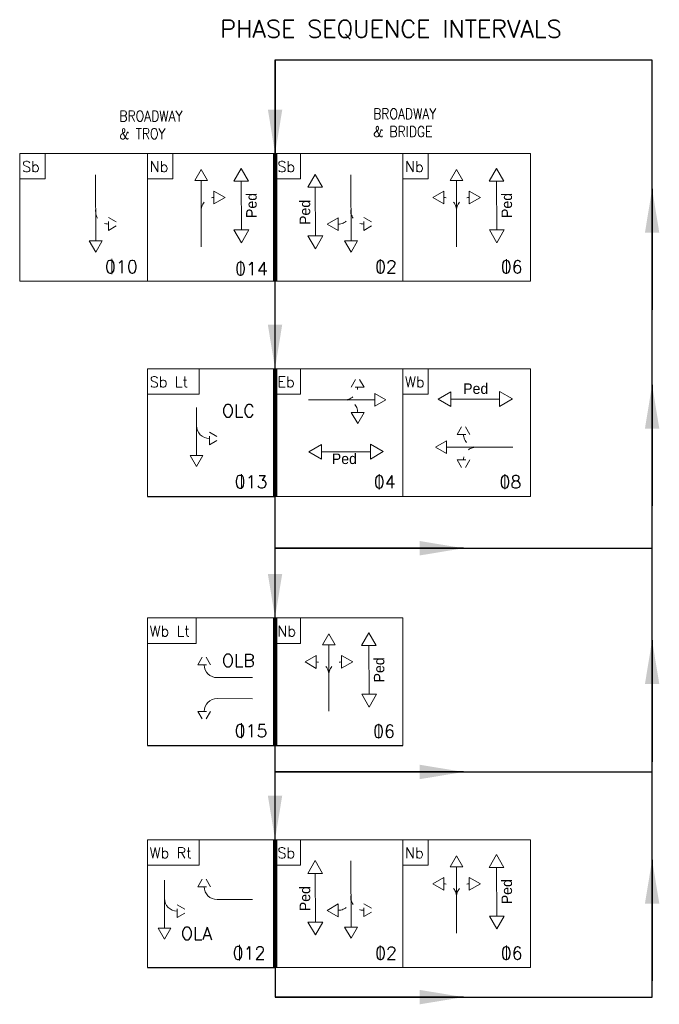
# Model space of a CAD drawing. Header units: feet. Extents: x -492 to 1369515, y -204 to 458626.
# Tile 16 of 17: x 161 to 169, y -115 to -104. Entities that reach past the tile are written whole.
import ezdxf
from ezdxf.enums import TextEntityAlignment as Align

# ---------------------------------------------------------------- set-up
doc = ezdxf.new("R2010")
doc.units = ezdxf.units.FT
doc.header["$MEASUREMENT"] = 0
doc.linetypes.add('F', pattern=[0.15, 0.1, -0.05])
doc.layers.add('ST_Text', color=9, linetype='Continuous')
doc.styles.add('ROMANS', font='romans.shx', dxfattribs={"width": 0.85})
doc.styles.get("Standard").update_dxf_attribs({"font": 'font31.shx'})
doc.dimstyles.new('COEC', dxfattribs={"dimscale": 13.9, "dimtxt": 0.18, "dimasz": 0.18, "dimexe": 0.18, "dimexo": 0.0625, "dimgap": 0.09, "dimtad": 1, "dimzin": 0, "dimdsep": 46, "dimtxsty": 'Standard', "dimcen": 0.09, "dimclrd": 256, "dimclre": 256, "dimclrt": 256, "dimaunit": 1, "dimadec": 4, "dimazin": 0, "dimtfac": 1, "dimtofl": 0, "dimtmove": 0, "dimatfit": 3, "dimfxl": 1, "dimtolj": 1, "dimtzin": 0, "dimlwd": -1, "dimlwe": -1, "dimarcsym": 0})

msp = doc.modelspace()

# ---------------------------------------------------------------- linework, layer by layer
at = {"layer": 'ST_Text', "linetype": 'Continuous', "lineweight": 0}
for p, q in [((161.33597, -107.0191), (161.33597, -105.56077)), ((161.33597, -105.56077), (162.7943, -105.56077)), ((161.62764, -105.85243), (161.62764, -105.56077)), ((162.7943, -105.56077), (162.7943, -107.0191)), ((162.7943, -105.56077), (164.25264, -105.56077)), ((163.08597, -105.85243), (163.08597, -105.56077)), ((164.25264, -105.56077), (165.71097, -105.56077)), ((164.5443, -105.85243), (164.5443, -105.56077)), ((165.71097, -105.56077), (165.71097, -107.0191)), ((165.71097, -105.56077), (167.1693, -105.56077)), ((166.00264, -105.85243), (166.00264, -105.56077)), ((167.1693, -105.56077), (167.1693, -107.0191)), ((162.20296, -105.80345), (162.20422, -106.56039)), ((163.33587, -105.87022), (163.40857, -105.74381)), ((163.4817, -105.86998), (163.40857, -105.74381)), ((163.78234, -105.87751), (163.8665, -105.73127)), ((163.95107, -105.87728), (163.8665, -105.73127)), ((164.62762, -105.94604), (164.71178, -105.7998)), ((164.79636, -105.94581), (164.71178, -105.7998)), ((165.11963, -105.80345), (165.12089, -106.56039)), ((166.25254, -105.87022), (166.32524, -105.74381)), ((166.39837, -105.86998), (166.32524, -105.74381)), ((166.69901, -105.87751), (166.78317, -105.73127)), ((166.86774, -105.87728), (166.78317, -105.73127)), ((161.33597, -105.85243), (161.62764, -105.85243)), ((162.7943, -105.85243), (163.08597, -105.85243)), ((163.33587, -105.87022), (163.4817, -105.86998)), ((163.41005, -106.62704), (163.40879, -105.8701)), ((163.78234, -105.87751), (163.95107, -105.87728)), ((163.8683, -106.43414), (163.86733, -105.87774)), ((164.25264, -105.85243), (164.5443, -105.85243)), ((165.71097, -105.85243), (166.00264, -105.85243)), ((166.25254, -105.87022), (166.39837, -105.86998)), ((166.32672, -106.62704), (166.32545, -105.8701)), ((166.69901, -105.87751), (166.86774, -105.87728)), ((166.78497, -106.43414), (166.784, -105.87774)), ((163.55482, -105.99139), (163.68124, -106.06409)), ((163.55482, -105.99139), (163.55506, -106.13722)), ((164.62762, -105.94604), (164.79636, -105.94581)), ((164.71358, -106.50267), (164.71262, -105.94627)), ((166.17982, -105.99187), (166.05365, -106.065)), ((166.17982, -105.99187), (166.18007, -106.13771)), ((166.47149, -105.99139), (166.5979, -106.06409)), ((166.47149, -105.99139), (166.47173, -106.13722)), ((163.55506, -106.13722), (163.68124, -106.06409)), ((166.18007, -106.13771), (166.05365, -106.065)), ((166.47173, -106.13722), (166.5979, -106.06409)), ((164.97461, -106.29455), (164.84844, -106.36767)), ((164.97486, -106.44038), (164.84844, -106.36767)), ((164.97486, -106.44038), (164.97461, -106.29455)), ((163.95267, -106.43402), (163.78394, -106.43426)), ((163.78394, -106.43426), (163.86851, -106.58027)), ((163.95267, -106.43402), (163.86851, -106.58027)), ((166.86933, -106.43402), (166.7006, -106.43426)), ((166.7006, -106.43426), (166.78517, -106.58027)), ((166.86933, -106.43402), (166.78517, -106.58027)), ((162.27714, -106.56027), (162.13131, -106.56051)), ((162.13131, -106.56051), (162.20444, -106.68669)), ((162.27714, -106.56027), (162.20444, -106.68669)), ((164.79795, -106.50255), (164.62922, -106.50279)), ((164.62922, -106.50279), (164.71379, -106.6488)), ((164.79795, -106.50255), (164.71379, -106.6488)), ((165.19381, -106.56027), (165.04797, -106.56051)), ((165.04797, -106.56051), (165.1211, -106.68669)), ((165.19381, -106.56027), (165.1211, -106.68669)), ((162.38673, -106.76326), (162.38673, -106.93904)), ((163.86122, -106.7863), (163.86122, -106.95882)), ((165.4551, -106.76964), (165.4551, -106.93727)), ((166.89587, -106.76964), (166.89587, -106.93727)), ((161.33597, -107.0191), (164.25264, -107.0191)), ((164.25264, -107.0191), (167.1693, -107.0191)), ((162.7943, -108.01958), (162.7943, -109.47792)), ((162.7943, -108.01958), (164.25264, -108.01958)), ((163.38597, -108.31125), (163.38597, -108.01958)), ((164.25264, -108.01958), (165.71097, -108.01958)), ((164.5443, -108.31125), (164.5443, -108.01958)), ((165.71097, -108.01958), (165.71097, -109.47792)), ((165.71097, -108.01958), (167.1693, -108.01958)), ((166.00264, -108.31125), (166.00264, -108.01958)), ((167.1693, -108.01958), (167.1693, -109.47792)), ((166.26059, -108.28237), (166.11458, -108.36694)), ((166.26083, -108.4511), (166.26059, -108.28237)), ((166.81734, -108.28078), (166.96358, -108.36494)), ((166.81734, -108.28078), (166.81757, -108.44951)), ((162.7943, -108.31125), (163.38597, -108.31125)), ((164.25264, -108.31125), (164.5443, -108.31125)), ((164.63424, -108.3756), (165.39118, -108.37433)), ((165.39106, -108.30142), (165.39131, -108.44725)), ((165.39106, -108.30142), (165.51748, -108.37412)), ((165.39131, -108.44725), (165.51748, -108.37412)), ((165.71097, -108.31125), (166.00264, -108.31125)), ((166.26083, -108.4511), (166.11458, -108.36694)), ((166.81745, -108.36514), (166.26105, -108.36611)), ((166.81757, -108.44951), (166.96358, -108.36494)), ((163.35596, -108.46093), (163.35688, -109.00908)), ((165.26966, -108.52037), (165.12383, -108.52061)), ((165.12383, -108.52061), (165.19696, -108.64679)), ((165.26966, -108.52037), (165.19696, -108.64679)), ((166.2113, -108.8422), (166.08512, -108.91533)), ((166.21154, -108.98804), (166.2113, -108.8422)), ((164.78503, -108.88385), (164.63902, -108.96842)), ((164.78527, -109.05258), (164.78503, -108.88385)), ((165.34177, -108.88225), (165.34201, -109.05098)), ((165.34177, -108.88225), (165.48802, -108.96641)), ((166.21154, -108.98804), (166.08512, -108.91533)), ((166.96836, -108.91385), (166.21142, -108.91512)), ((163.4298, -109.00896), (163.28396, -109.0092)), ((163.28396, -109.0092), (163.35709, -109.13537)), ((163.4298, -109.00896), (163.35709, -109.13537)), ((164.78527, -109.05258), (164.63902, -108.96842)), ((164.78515, -108.96821), (165.34155, -108.96725)), ((165.34201, -109.05098), (165.48802, -108.96641)), ((163.86797, -109.22167), (163.86797, -109.39256)), ((165.44196, -109.22324), (165.44196, -109.39739)), ((166.87873, -109.22324), (166.87873, -109.39576)), ((164.25264, -109.47792), (167.1693, -109.47792)), ((162.7943, -110.86432), (162.7943, -112.32265)), ((162.7943, -110.86432), (164.25264, -110.86432)), ((163.35212, -111.15598), (163.35212, -110.86432)), ((164.25264, -110.86432), (165.71097, -110.86432)), ((164.5443, -111.15598), (164.5443, -110.86432)), ((165.71097, -110.86432), (165.71097, -112.32265)), ((164.7942, -111.17377), (164.86691, -111.04736)), ((164.94003, -111.17353), (164.86691, -111.04736)), ((165.24067, -111.18106), (165.32483, -111.03482)), ((165.40941, -111.18083), (165.32483, -111.03482)), ((162.7943, -111.15598), (163.35212, -111.15598)), ((164.25264, -111.15598), (164.5443, -111.15598)), ((164.7942, -111.17377), (164.94003, -111.17353)), ((164.86838, -111.93059), (164.86712, -111.17365)), ((165.24067, -111.18106), (165.40941, -111.18083)), ((165.32664, -111.73769), (165.32567, -111.18129)), ((164.72149, -111.29542), (164.59531, -111.36855)), ((164.72149, -111.29542), (164.72173, -111.44126)), ((165.01315, -111.29494), (165.13957, -111.36764)), ((165.01315, -111.29494), (165.0134, -111.44077)), ((164.72173, -111.44126), (164.59531, -111.36855)), ((165.0134, -111.44077), (165.13957, -111.36764)), ((165.411, -111.73757), (165.24227, -111.73781)), ((165.24227, -111.73781), (165.32684, -111.88382)), ((165.411, -111.73757), (165.32684, -111.88382)), ((163.86797, -112.06641), (163.86797, -112.2373)), ((165.43753, -112.07319), (165.43753, -112.24082)), ((162.7943, -113.39784), (162.7943, -114.85617)), ((162.7943, -113.39784), (164.25264, -113.39784)), ((163.38597, -113.68951), (163.38597, -113.39784)), ((164.25264, -113.39784), (165.71097, -113.39784)), ((164.5443, -113.68951), (164.5443, -113.39784)), ((165.71097, -113.39784), (165.71097, -114.85617)), ((165.71097, -113.39784), (167.1693, -113.39784)), ((166.00264, -113.68951), (166.00264, -113.39784)), ((167.1693, -113.39784), (167.1693, -114.85617)), ((166.69901, -113.71459), (166.78317, -113.56834)), ((166.86774, -113.71435), (166.78317, -113.56834)), ((164.62762, -113.78312), (164.71178, -113.63687)), ((164.79636, -113.78288), (164.71178, -113.63687)), ((165.11963, -113.64052), (165.12089, -114.39746)), ((166.25254, -113.7073), (166.32524, -113.58088)), ((166.39837, -113.70705), (166.32524, -113.58088)), ((162.7943, -113.68951), (163.38597, -113.68951)), ((164.25264, -113.68951), (164.5443, -113.68951)), ((164.62762, -113.78312), (164.79636, -113.78288)), ((164.71358, -114.33974), (164.71262, -113.78334)), ((165.71097, -113.68951), (166.00264, -113.68951)), ((166.25254, -113.7073), (166.39837, -113.70705)), ((166.32672, -114.46412), (166.32545, -113.70717)), ((166.69901, -113.71459), (166.86774, -113.71435)), ((166.78497, -114.27121), (166.784, -113.71481)), ((162.98889, -113.85919), (162.9898, -114.40734)), ((166.17982, -113.82895), (166.05365, -113.90207)), ((166.18007, -113.97478), (166.05365, -113.90207)), ((166.17982, -113.82895), (166.18007, -113.97478)), ((166.47149, -113.82846), (166.5979, -113.90116)), ((166.47149, -113.82846), (166.47173, -113.97429)), ((166.47173, -113.97429), (166.5979, -113.90116)), ((164.97461, -114.13162), (164.84844, -114.20475)), ((164.97486, -114.27745), (164.84844, -114.20475)), ((164.97486, -114.27745), (164.97461, -114.13162)), ((164.79795, -114.33962), (164.62922, -114.33986)), ((164.62922, -114.33986), (164.71379, -114.48587)), ((164.79795, -114.33962), (164.71379, -114.48587)), ((166.86933, -114.27109), (166.7006, -114.27133)), ((166.7006, -114.27133), (166.78517, -114.41734)), ((166.86933, -114.27109), (166.78517, -114.41734)), ((163.06272, -114.40722), (162.91689, -114.40746)), ((162.91689, -114.40746), (162.99002, -114.53364)), ((163.06272, -114.40722), (162.99002, -114.53364)), ((165.19381, -114.39734), (165.04797, -114.39759)), ((165.04797, -114.39759), (165.1211, -114.52376)), ((165.19381, -114.39734), (165.1211, -114.52376)), ((163.84653, -114.60034), (163.84653, -114.77611)), ((165.4551, -114.60671), (165.4551, -114.77435)), ((166.89587, -114.60671), (166.89587, -114.77435)), ((164.25264, -114.85617), (167.1693, -114.85617))]:
    msp.add_line(p, q, dxfattribs=at)
at = {"layer": 'ST_Text', "linetype": 'F', "lineweight": 0}
for p, q in [((162.34986, -106.43953), (162.34961, -106.2937)), ((162.34961, -106.2937), (162.47603, -106.36641)), ((162.34986, -106.43953), (162.47603, -106.36641)), ((165.26652, -106.43953), (165.26628, -106.2937)), ((165.26628, -106.2937), (165.3927, -106.36641)), ((165.26652, -106.43953), (165.3927, -106.36641)), ((165.12358, -108.22895), (165.19628, -108.10253)), ((165.26941, -108.2287), (165.19628, -108.10253)), ((165.26941, -108.2287), (165.12358, -108.22895)), ((166.3327, -108.76908), (166.40541, -108.64267)), ((166.47854, -108.76884), (166.40541, -108.64267)), ((163.50251, -108.88822), (163.50227, -108.74239)), ((163.50227, -108.74239), (163.62868, -108.81509)), ((163.50251, -108.88822), (163.62868, -108.81509)), ((166.3327, -108.76908), (166.47854, -108.76884)), ((166.33319, -109.06075), (166.47902, -109.06051)), ((166.33319, -109.06075), (166.40632, -109.18692)), ((166.47902, -109.06051), (166.40632, -109.18692)), ((163.37085, -111.40194), (163.44356, -111.27552)), ((163.51669, -111.4017), (163.44356, -111.27552)), ((163.37085, -111.40194), (163.51669, -111.4017)), ((163.37085, -111.93237), (163.51669, -111.93262)), ((163.37085, -111.93237), (163.44356, -112.05879)), ((163.51669, -111.93262), (163.44356, -112.05879)), ((163.37085, -113.93546), (163.44356, -113.80905)), ((163.51669, -113.93522), (163.44356, -113.80905)), ((163.37085, -113.93546), (163.51669, -113.93522)), ((163.13544, -114.28648), (163.13519, -114.14065)), ((163.13519, -114.14065), (163.26161, -114.21336)), ((163.13544, -114.28648), (163.26161, -114.21336)), ((165.26652, -114.27661), (165.26628, -114.13077)), ((165.26628, -114.13077), (165.3927, -114.20348)), ((165.26652, -114.27661), (165.3927, -114.20348))]:
    msp.add_line(p, q, dxfattribs=at)
at = {"layer": 'ST_Text', "flags": 128}
for points in [[(164.25264, -114.85617), (164.25264, -115.19558), (168.5599, -115.19558), (168.5599, -104.49492), (164.25434, -104.49492), (164.25264, -106.0511)], [(162.7943, -109.47792), (164.25264, -109.47792)], [(164.25264, -110.06943), (168.5599, -110.06943)], [(162.7943, -112.32265), (164.25264, -112.32265)], [(164.25264, -112.32265), (165.71097, -112.32265)], [(164.25264, -112.62433), (168.5599, -112.62433)], [(162.7943, -114.85617), (164.25264, -114.85617)], [(164.25264, -115.19558), (168.5599, -115.19558)]]:
    msp.add_lwpolyline(points, dxfattribs=at)
at = {"layer": 'ST_Text', "const_width": 0.05, "flags": 128}
for points in [[(164.25264, -107.0191), (164.25264, -105.56077)], [(164.25264, -109.47792), (164.25264, -108.01958)], [(164.25264, -112.32265), (164.25264, -110.86432)], [(164.25264, -114.85617), (164.25264, -113.39784)]]:
    msp.add_lwpolyline(points, dxfattribs=at)
at = {"layer": 'ST_Text', "linetype": 'F', "lineweight": 0, "flags": 128}
for points in [[(162.20296, -105.80345), (162.20366, -106.22103, 0.41421356), (162.34973, -106.36662)], [(165.11963, -105.80345), (165.12032, -106.22103, 0.41421356), (165.2664, -106.36662)], [(163.40935, -106.21038, -0.41421356), (163.55494, -106.0643)], [(166.32602, -106.21038, 0.41421356), (166.17994, -106.06479)], [(166.32602, -106.21038, -0.41421356), (166.47161, -106.0643)], [(165.05091, -108.3749, 0.41421356), (165.1965, -108.22883)], [(165.19674, -108.52049, 0.41421356), (165.05067, -108.3749), (164.634, -108.3749)], [(166.40562, -108.76896, 0.41421356), (166.5517, -108.91455)], [(166.95792, -108.91425), (166.5517, -108.91455, 0.41421356), (166.40611, -109.06063)], [(164.86769, -111.51393, 0.41421356), (164.72161, -111.36834)], [(164.86769, -111.51393, -0.41421356), (165.01328, -111.36785)], [(165.11963, -113.64052), (165.12032, -114.0581, 0.41421356), (165.2664, -114.20369)], [(166.32602, -114.04745, 0.41421356), (166.17994, -113.90186)], [(166.32602, -114.04745, -0.41421356), (166.47161, -113.90138)]]:
    msp.add_lwpolyline(points, format="xyb", dxfattribs=at)
at = {"layer": 'ST_Text', "linetype": 'Continuous', "lineweight": 0, "flags": 128}
for points in [[(163.35596, -108.46093), (163.35631, -108.66972, 0.41421356), (163.50239, -108.81531)], [(163.99607, -111.54635), (163.58985, -111.54741, -0.41421356), (163.44377, -111.40182)], [(163.99607, -111.78796), (163.58985, -111.78691, 0.41421356), (163.44377, -111.9325)], [(162.98889, -113.85919), (162.98924, -114.06798, 0.41421356), (163.13531, -114.21357)], [(163.99607, -114.07988), (163.58985, -114.08093, -0.41421356), (163.44377, -113.93534)]]:
    msp.add_lwpolyline(points, format="xyb", dxfattribs=at)
at = {"layer": 'ST_Text', "linetype": 'F', "lineweight": 0}
for centre in [(164.97449, -106.22163), (164.97449, -114.0587)]:
    msp.add_arc(centre, 0.14583, 270.095721, 0.095721, dxfattribs=at)

# ---------------------------------------------------------------- texts
at = {"layer": 'ST_Text', "linetype": 'Continuous', "lineweight": 0, "style": 'ROMANS'}
msp.add_text('PHASE SEQUENCE INTERVALS', height=0.2, dxfattribs=at).set_placement((165.5772, -104.13692), align=Align.MIDDLE_CENTER)
for s, p in [('Sb', (161.36283, -105.77194)), ('Nb', (162.82117, -105.77194)), ('Sb', (164.2795, -105.77194)), ('Nb', (165.73783, -105.77194)), ('Sb Lt', (162.82117, -108.23075)), ('Eb', (164.2795, -108.23075)), ('Wb', (165.73783, -108.23075)), ('Wb Lt', (162.82117, -111.07549)), ('Nb', (164.2795, -111.07549)), ('Wb Rt', (162.82117, -113.60901)), ('Sb', (164.2795, -113.60901)), ('Nb', (165.73783, -113.60901))]:
    msp.add_text(s, height=0.121528, dxfattribs=at).set_placement(p)
at = {"layer": 'ST_Text', "linetype": 'Continuous', "lineweight": 0}
for rotation, p in [(90.099613, (164.04348, -106.29827)), (90.099613, (166.96014, -106.29827)), (90.099613, (164.65453, -106.37731)), (0.099613, (166.40188, -108.30729)), (0.099613, (164.90136, -109.10821)), (90.099613, (165.50181, -111.60182)), (90.099613, (166.96014, -114.13535)), (90.099613, (164.65453, -114.21438))]:
    msp.add_text('Ped', height=0.120523, rotation=rotation, dxfattribs=at).set_placement(p)
at = {"layer": 'ST_Text', "linetype": 'Continuous', "lineweight": 0, "style": 'ROMANS'}
for s, p in [('010', (162.68477, -106.9279)), ('014', (164.17085, -106.94906)), ('02', (165.64505, -106.92914)), ('06', (167.08048, -106.92914)), ('OLC', (164.02166, -108.5723)), ('013', (164.16667, -109.3828)), ('04', (165.63058, -109.38437)), ('08', (167.06601, -109.38437)), ('OLB', (164.02166, -111.42441)), ('015', (164.16667, -112.22753)), ('06', (165.62215, -112.23269)), ('OLA', (163.53452, -114.54083)), ('012', (164.1431, -114.76497)), ('02', (165.64505, -114.76621)), ('06', (167.08048, -114.76621))]:
    msp.add_text(s, height=0.145833, dxfattribs=at).set_placement(p, align=Align.RIGHT)
at = {"layer": 'ST_Text', "linetype": 'Continuous', "lineweight": 0, "char_height": 0.121528, "attachment_point": 1, "style": 'ROMANS'}
for s, insert in [('BROADWAY\\P& TROY', (162.47449, -105.07305)), ('BROADWAY\\P& BRIDGE', (165.37351, -105.0479))]:
    msp.add_mtext_dynamic_manual_height_columns(s, width=1.4121196, gutter_width=12.5, heights=[0], dxfattribs=dict(at, insert=insert))

# ---------------------------------------------------------------- leaders
at = {"layer": 'ST_Text'}
for points in [[(164.25264, -105.56077), (164.25434, -104.49298)], [(168.5599, -105.96668), (168.5599, -107.34626)], [(164.25264, -108.01632), (164.25264, -106.6267)], [(168.5599, -108.20425), (168.5599, -109.58383)], [(164.25264, -110.86232), (164.25264, -109.47269)], [(166.40627, -110.06943), (164.25264, -110.06943)], [(168.5599, -111.12097), (168.5599, -112.50781)], [(164.25264, -113.39516), (164.25264, -111.85349)], [(166.40627, -112.62433), (164.25264, -112.62433)], [(168.5599, -113.62858), (168.5599, -115.00816)], [(166.40627, -115.19558), (164.25264, -115.19558)]]:
    msp.add_leader(points, dimstyle='COEC', override={"dimscale": 5, "dimasz": 0.1, "dimgap": 0.09, "dimtad": 0}, dxfattribs=at)

doc.saveas('drawing.dxf')
